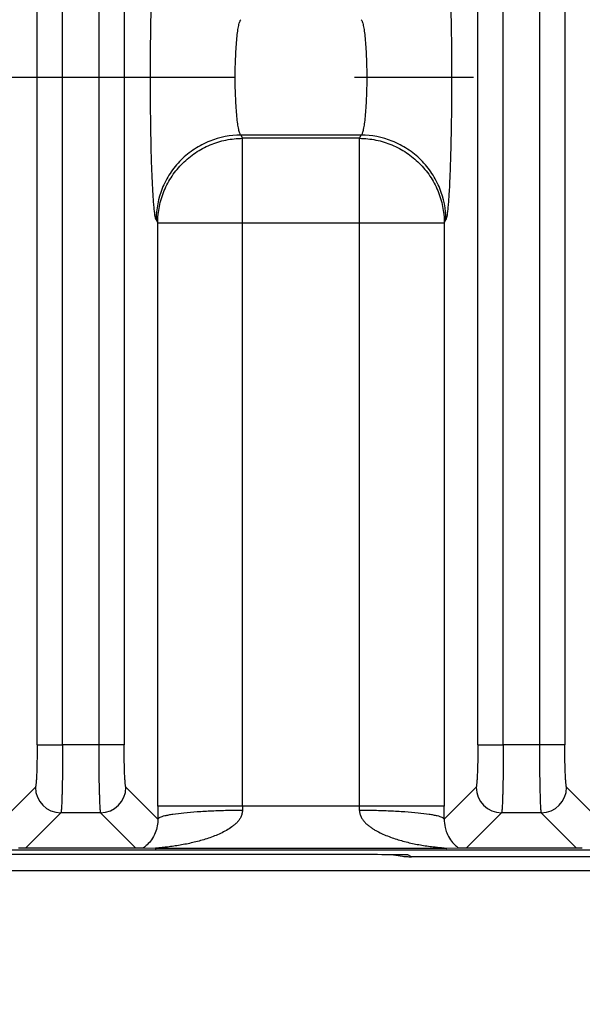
# Model space of a CAD drawing. Header units: inches. Extents: x 0 to 34, y 0 to 22.
# Tile 12 of 57: x 11.457 to 12.12, y 9.167 to 10.327. Entities that reach past the tile are written whole.
import ezdxf

# ---------------------------------------------------------------- set-up
doc = ezdxf.new("R2010")
doc.units = ezdxf.units.IN
doc.header["$LTSCALE"] = 1.87
doc.header["$MEASUREMENT"] = 0
doc.linetypes.add('CENTER', pattern=[0.6, 0.375, -0.075, 0.075, -0.075])
doc.layers.get('0').update_dxf_attribs({"linetype": 'CONTINUOUS'})
doc.layers.add('DEFAULT_1', color=7, linetype='CENTER')
doc.layers.add('DIMENSIONS', color=7, linetype='CONTINUOUS')
doc.styles.get("Standard").update_dxf_attribs({"font": 'txt', "width": 0.8})
doc.dimstyles.new('DIMSTYLE_1', dxfattribs={"dimtxt": 0.125, "dimasz": 0.18, "dimexe": 0.125, "dimexo": 0.0625, "dimgap": 0.09, "dimtad": 0, "dimtih": 1, "dimtoh": 1, "dimzin": 4, "dimdsep": 46, "dimtxsty": 'STANDARD', "dimblk": '_FILLED', "dimblk1": '_FILLED', "dimblk2": '_FILLED', "dimcen": 0.09, "dimadec": 0, "dimazin": 0, "dimtp": 0.01, "dimtm": 0.01, "dimtfac": 1, "dimtofl": 0, "dimtmove": 0, "dimatfit": 3, "dimldrblk": '_FILLED', "dimfxl": 1, "dimtolj": 1, "dimtzin": 4, "dimarcsym": 0})

# ---------------------------------------------------------------- blocks, each defined once
blk = doc.blocks.new('*D0')
at = {"layer": 'DIMENSIONS', "color": 2, "linetype": 'CONTINUOUS'}
blk.add_line((10.822, 10.2592), (8.101, 10.2592), dxfattribs=at)
at = {"layer": 'DIMENSIONS', "color": 2, "linetype": 'CONTINUOUS', "insert": (8.0385, 10.3217), "char_height": 0.125, "width": 1.025, "attachment_point": 3, "rotation": 0.0002, "line_spacing_factor": 0.9}
blk.add_mtext('.93{\\Ftxt.shx;\\W1.000000;\\H0.125000; }[23.7]', dxfattribs=at)
blk = doc.blocks.new('_FILLED')
at = {"color": 0, "linetype": 'BYBLOCK'}
blk.add_solid([(0, 0), (-1, 0.1736), (-1, -0.1736)], dxfattribs=at)
blk = doc.blocks.new('*D1')
at = {"layer": 'DIMENSIONS', "color": 2, "linetype": 'CONTINUOUS'}
blk.add_line((15.7686, 9.3243), (8.101, 9.3243), dxfattribs=at)
at = {"layer": 'DIMENSIONS', "color": 2, "linetype": 'CONTINUOUS', "insert": (8.0385, 9.3868), "char_height": 0.125, "width": 0.725, "attachment_point": 3, "rotation": 0.0002, "line_spacing_factor": 0.9}
blk.add_mtext('.00{\\Ftxt.shx;\\W1.000000;\\H0.125000; }[0]', dxfattribs=at)
blk = doc.blocks.new('*D7')
at = {"layer": 'DIMENSIONS', "color": 2, "linetype": 'CONTINUOUS'}
blk.add_line((16.7205, 10.0716), (16.7205, 8.6368), dxfattribs=at)
at = {"layer": 'DIMENSIONS', "color": 2, "linetype": 'CONTINUOUS', "insert": (16.658, 8.5743), "char_height": 0.125, "width": 1.225, "attachment_point": 3, "rotation": 90, "line_spacing_factor": 0.9}
blk.add_mtext('7.93{\\Ftxt.shx;\\W1.000000;\\H0.125000; }[201.5]', dxfattribs=at)
blk = doc.blocks.new('*D8')
at = {"layer": 'DIMENSIONS', "color": 2, "linetype": 'CONTINUOUS'}
blk.add_line((22.9515, 10.0716), (22.9515, 8.6368), dxfattribs=at)
at = {"layer": 'DIMENSIONS', "color": 2, "linetype": 'CONTINUOUS', "insert": (22.889, 8.5743), "char_height": 0.125, "width": 1.325, "attachment_point": 3, "rotation": 90, "line_spacing_factor": 0.9}
blk.add_mtext('14.16{\\Ftxt.shx;\\W1.000000;\\H0.125000; }[359.7]', dxfattribs=at)
blk = doc.blocks.new('*D9')
at = {"layer": 'DIMENSIONS', "color": 2, "linetype": 'CONTINUOUS'}
blk.add_line((23.9905, 10.8716), (23.9905, 8.6368), dxfattribs=at)
at = {"layer": 'DIMENSIONS', "color": 2, "linetype": 'CONTINUOUS', "insert": (23.928, 8.5743), "char_height": 0.125, "width": 1.325, "attachment_point": 3, "rotation": 90, "line_spacing_factor": 0.9}
blk.add_mtext('15.20{\\Ftxt.shx;\\W1.000000;\\H0.125000; }[386.1]', dxfattribs=at)

msp = doc.modelspace()

# ---------------------------------------------------------------- linework, layer by layer
at = {"color": 7, "linetype": 'CONTINUOUS'}
for p, q in [((11.4773, 9.4728), (11.4773, 12.6447)), ((11.5072, 9.4728), (11.5072, 12.6447)), ((11.5498, 12.6447), (11.5498, 9.4728)), ((11.5798, 12.6447), (11.5798, 9.4728)), ((11.9965, 9.4728), (11.9965, 12.6447)), ((12.0265, 9.4728), (12.0265, 12.6447)), ((12.069, 12.6447), (12.069, 9.4728)), ((12.099, 12.6447), (12.099, 9.4728)), ((11.7173, 10.1908), (11.7192, 10.187)), ((11.8589, 10.1908), (11.7173, 10.1908)), ((11.7192, 9.4008), (11.7192, 10.187)), ((11.8571, 10.187), (11.7192, 10.187)), ((11.8571, 10.187), (11.8589, 10.1908)), ((11.8571, 9.4008), (11.8571, 10.187)), ((11.6174, 10.0912), (11.6193, 10.0874)), ((11.6193, 9.4008), (11.6193, 10.0874)), ((11.6193, 10.0874), (11.957, 10.0874)), ((11.957, 10.0874), (11.9589, 10.0912)), ((11.957, 10.0874), (11.957, 9.4008)), ((11.4773, 9.4728), (11.5072, 9.4728)), ((11.5798, 9.4728), (11.5072, 9.4728)), ((11.9965, 9.4728), (12.0265, 9.4728)), ((12.099, 9.4728), (12.0265, 9.4728)), ((11.4752, 9.4229), (11.4377, 9.3854)), ((11.6194, 9.3854), (11.5819, 9.4229)), ((11.9944, 9.4229), (11.9569, 9.3854)), ((12.1386, 9.3854), (12.1011, 9.4229)), ((11.4635, 9.3513), (11.5052, 9.3929)), ((11.5519, 9.3929), (11.5052, 9.3929)), ((11.5519, 9.3929), (11.5935, 9.3513)), ((11.957, 9.4008), (11.6193, 9.4008)), ((11.9828, 9.3513), (12.0244, 9.3929)), ((12.0711, 9.3929), (12.0244, 9.3929)), ((12.0711, 9.3929), (12.1128, 9.3513)), ((8.8888, 9.3491), (24.5821, 9.3491)), ((11.4635, 9.3513), (11.4553, 9.351)), ((11.5935, 9.3513), (11.4635, 9.3513)), ((11.6004, 9.3511), (11.5935, 9.3513)), ((11.6174, 9.3508), (11.6017, 9.351)), ((11.9589, 9.3508), (11.6174, 9.3508)), ((11.9746, 9.351), (11.9589, 9.3508)), ((11.9828, 9.3513), (11.9746, 9.351)), ((12.1128, 9.3513), (11.9828, 9.3513)), ((12.0528, 9.3494), (12.054, 9.3491)), ((12.1196, 9.3511), (12.1128, 9.3513)), ((11.8162, 9.3437), (8.8996, 9.3437)), ((11.8568, 9.3436), (11.8383, 9.3437)), ((11.914, 9.3433), (11.8994, 9.3434)), ((11.9183, 9.3411), (11.914, 9.3433)), ((12.9579, 9.3411), (11.9183, 9.3411))]:
    msp.add_line(p, q, dxfattribs=at)
for centre, radius, start, end in [((11.5052, 9.4229), 0.03, 180.129, 269.871), ((11.5518, 9.4229), 0.03, 270.1309, 359.8692), ((12.0245, 9.4229), 0.03, 180.129, 269.871), ((12.0711, 9.4229), 0.03, 270.1309, 359.8692), ((15.0733, 9.4009), 3.454, 180.001, 180.2574), ((12.0982, 9.4008), 0.379, 180.001, 180.7798), ((11.4785, 9.4008), 0.3786, 359.2199, 359.9995), ((8.5249, 9.4008), 3.4321, 359.7418, 359.9998), ((11.5906, 9.1131), 0.2382, 87.3274, 87.6485), ((11.5736, 9.3914), 0.0491, 304.8391, 306.1445), ((11.9957, 9.383), 0.0383, 234.6961, 236.482), ((11.8158, -0.2174), 9.5611, 89.86503, 89.99727), ((11.7932, -5.3418), 14.6856, 89.58534, 89.75187), ((11.9184, 9.442), 0.1008, 257.869, 263.9708), ((11.9184, 9.4412), 0.1001, 263.9714, 267.4669), ((11.9183, 9.4401), 0.099, 267.468, 269.9999)]:
    msp.add_arc(centre, radius, start, end, dxfattribs=at)
for points, knots in [([(11.6174, 10.0912), (11.6173, 10.0915), (11.617, 10.0922), (11.6165, 10.0941), (11.616, 10.0972), (11.6154, 10.1021), (11.6148, 10.1083), (11.6142, 10.1158), (11.6136, 10.1245), (11.6131, 10.1344), (11.6124, 10.1497), (11.6117, 10.1709), (11.6112, 10.1984), (11.6108, 10.2281), (11.6107, 10.2587), (11.6108, 10.2894), (11.6112, 10.319), (11.6117, 10.3466), (11.6124, 10.3678), (11.6131, 10.3831), (11.6136, 10.393), (11.6142, 10.4017), (11.6148, 10.4092), (11.6154, 10.4154), (11.616, 10.4203), (11.6165, 10.4234), (11.617, 10.4253), (11.6173, 10.426), (11.6174, 10.4263)], [0, 0, 0, 0, 0.002868, 0.006682, 0.017233, 0.031754, 0.050298, 0.072777, 0.098949, 0.128562, 0.161357, 0.235303, 0.318315, 0.407564, 0.499979, 0.592395, 0.681645, 0.76466, 0.838609, 0.871407, 0.901023, 0.927198, 0.949679, 0.968225, 0.982749, 0.993306, 0.997126, 1, 1, 1, 1]), ([(11.9589, 10.4263), (11.959, 10.426), (11.9592, 10.4253), (11.9597, 10.4234), (11.9603, 10.4203), (11.9609, 10.4154), (11.9615, 10.4092), (11.9621, 10.4017), (11.9627, 10.393), (11.9632, 10.3831), (11.9638, 10.3678), (11.9645, 10.3466), (11.9651, 10.319), (11.9655, 10.2894), (11.9656, 10.2587), (11.9655, 10.2281), (11.9651, 10.1984), (11.9645, 10.1709), (11.9638, 10.1497), (11.9632, 10.1344), (11.9627, 10.1245), (11.9621, 10.1158), (11.9615, 10.1083), (11.9609, 10.1021), (11.9603, 10.0972), (11.9597, 10.0941), (11.9592, 10.0922), (11.959, 10.0915), (11.9589, 10.0912)], [0, 0, 0, 0, 0.002873, 0.006691, 0.017245, 0.031767, 0.050312, 0.072793, 0.098968, 0.128585, 0.161383, 0.235333, 0.318347, 0.407598, 0.500014, 0.592429, 0.681678, 0.76469, 0.838635, 0.87143, 0.901043, 0.927215, 0.949693, 0.968238, 0.982761, 0.993315, 0.997131, 1, 1, 1, 1]), ([(11.7173, 10.1908), (11.717, 10.191), (11.7165, 10.1918), (11.7159, 10.1932), (11.7153, 10.1952), (11.7144, 10.1989), (11.7135, 10.2047), (11.7125, 10.2131), (11.7118, 10.2231), (11.7111, 10.2343), (11.7107, 10.2463), (11.7106, 10.2588), (11.7107, 10.2712), (11.7111, 10.2832), (11.7118, 10.2944), (11.7125, 10.3044), (11.7135, 10.3128), (11.7144, 10.3186), (11.7153, 10.3223), (11.7159, 10.3243), (11.7165, 10.3257), (11.717, 10.3265), (11.7173, 10.3267)], [0, 0, 0, 0, 0.007878, 0.019223, 0.034303, 0.053157, 0.101842, 0.163862, 0.237325, 0.319729, 0.408323, 0.50005, 0.591772, 0.680359, 0.762747, 0.836193, 0.898195, 0.946863, 0.965711, 0.980785, 0.992125, 1, 1, 1, 1]), ([(11.859, 10.3267), (11.8592, 10.3265), (11.8598, 10.3257), (11.8604, 10.3243), (11.861, 10.3223), (11.8618, 10.3186), (11.8628, 10.3127), (11.8637, 10.3044), (11.8645, 10.2944), (11.8651, 10.2832), (11.8655, 10.2712), (11.8657, 10.2587), (11.8655, 10.2463), (11.8651, 10.2342), (11.8645, 10.2231), (11.8637, 10.2131), (11.8628, 10.2047), (11.8618, 10.1989), (11.861, 10.1952), (11.8604, 10.1932), (11.8598, 10.1918), (11.8592, 10.191), (11.8589, 10.1908)], [0, 0, 0, 0, 0.007881, 0.019231, 0.034316, 0.053174, 0.101867, 0.163892, 0.237358, 0.319762, 0.408354, 0.500078, 0.591796, 0.680378, 0.762762, 0.836204, 0.898201, 0.946866, 0.965713, 0.980786, 0.992125, 1, 1, 1, 1]), ([(11.7173, 10.1908), (11.7049, 10.1908), (11.6855, 10.187), (11.6623, 10.1749), (11.6463, 10.162), (11.6334, 10.1461), (11.6212, 10.123), (11.6175, 10.1036), (11.6174, 10.0912)], [0, 0, 0, 0, 0.23972, 0.368822, 0.500462, 0.632024, 0.760915, 1, 1, 1, 1]), ([(11.6193, 10.0874), (11.6193, 10.0939), (11.6207, 10.1069), (11.6264, 10.1257), (11.6358, 10.143), (11.6483, 10.1581), (11.6635, 10.1706), (11.6808, 10.1799), (11.6996, 10.1856), (11.7127, 10.187), (11.7192, 10.187)], [0, 0, 0, 0, 0.12462, 0.249578, 0.374506, 0.499544, 0.624651, 0.749776, 0.875031, 1, 1, 1, 1]), ([(11.8571, 10.187), (11.8636, 10.187), (11.8766, 10.1856), (11.8954, 10.1799), (11.9128, 10.1706), (11.928, 10.1581), (11.9405, 10.143), (11.9498, 10.1257), (11.9556, 10.1069), (11.9569, 10.0939), (11.957, 10.0874)], [0, 0, 0, 0, 0.124969, 0.250224, 0.375349, 0.500456, 0.625494, 0.750422, 0.87538, 1, 1, 1, 1]), ([(11.9589, 10.0912), (11.9588, 10.1036), (11.9551, 10.123), (11.9429, 10.1461), (11.93, 10.162), (11.914, 10.1749), (11.8908, 10.187), (11.8714, 10.1908), (11.8589, 10.1908)], [0, 0, 0, 0, 0.239084, 0.367976, 0.499538, 0.631178, 0.76028, 1, 1, 1, 1]), ([(11.4773, 9.4728), (11.4773, 9.4697), (11.4772, 9.4634), (11.4771, 9.4544), (11.4769, 9.446), (11.4767, 9.4386), (11.4764, 9.4332), (11.4762, 9.4296), (11.476, 9.4274), (11.4758, 9.4257), (11.4756, 9.4244), (11.4754, 9.4235), (11.4753, 9.423), (11.4752, 9.4229)], [0, 0, 0, 0, 0.189178, 0.372205, 0.541332, 0.690825, 0.815497, 0.866922, 0.910226, 0.944948, 0.971241, 0.989434, 1, 1, 1, 1]), ([(11.5072, 9.4728), (11.5072, 9.4677), (11.5072, 9.4578), (11.5071, 9.4434), (11.5069, 9.43), (11.5067, 9.4197), (11.5065, 9.4124), (11.5063, 9.4077), (11.5062, 9.4036), (11.506, 9.4002), (11.5058, 9.3974), (11.5056, 9.3954), (11.5055, 9.3943), (11.5054, 9.3936), (11.5053, 9.3932), (11.5052, 9.393), (11.5052, 9.3929)], [0, 0, 0, 0, 0.189392, 0.372628, 0.542017, 0.691588, 0.757242, 0.816044, 0.867482, 0.911047, 0.946281, 0.972942, 0.983003, 0.990862, 0.996515, 1, 1, 1, 1]), ([(11.5498, 9.4728), (11.5498, 9.4677), (11.5498, 9.4578), (11.5499, 9.4434), (11.5501, 9.43), (11.5503, 9.4197), (11.5506, 9.4124), (11.5507, 9.4077), (11.5509, 9.4036), (11.5511, 9.4002), (11.5512, 9.3974), (11.5514, 9.3954), (11.5516, 9.3943), (11.5517, 9.3936), (11.5518, 9.3932), (11.5518, 9.393), (11.5519, 9.3929)], [0, 0, 0, 0, 0.189395, 0.37263, 0.542018, 0.691589, 0.757242, 0.816044, 0.867483, 0.911048, 0.946282, 0.972943, 0.983004, 0.990863, 0.996515, 1, 1, 1, 1]), ([(11.5819, 9.4229), (11.5818, 9.423), (11.5816, 9.4235), (11.5814, 9.4244), (11.5812, 9.4257), (11.581, 9.4274), (11.5809, 9.4296), (11.5806, 9.4332), (11.5803, 9.4386), (11.5801, 9.446), (11.5799, 9.4544), (11.5798, 9.4634), (11.5798, 9.4697), (11.5798, 9.4728)], [0, 0, 0, 0, 0.010556, 0.028741, 0.055027, 0.089745, 0.133048, 0.184475, 0.30915, 0.458644, 0.627775, 0.810813, 1, 1, 1, 1]), ([(11.9965, 9.4728), (11.9965, 9.4697), (11.9965, 9.4634), (11.9964, 9.4544), (11.9962, 9.446), (11.9959, 9.4386), (11.9957, 9.4332), (11.9954, 9.4296), (11.9952, 9.4274), (11.995, 9.4257), (11.9949, 9.4244), (11.9947, 9.4235), (11.9945, 9.423), (11.9944, 9.4229)], [0, 0, 0, 0, 0.189178, 0.372205, 0.541332, 0.690825, 0.815497, 0.866922, 0.910226, 0.944948, 0.971241, 0.989434, 1, 1, 1, 1]), ([(12.0265, 9.4728), (12.0265, 9.4677), (12.0264, 9.4578), (12.0263, 9.4434), (12.0261, 9.43), (12.0259, 9.4197), (12.0257, 9.4124), (12.0256, 9.4077), (12.0254, 9.4036), (12.0252, 9.4002), (12.025, 9.3974), (12.0249, 9.3954), (12.0247, 9.3943), (12.0246, 9.3936), (12.0245, 9.3932), (12.0244, 9.393), (12.0244, 9.3929)], [0, 0, 0, 0, 0.189392, 0.372628, 0.542017, 0.691588, 0.757242, 0.816044, 0.867482, 0.911047, 0.946281, 0.972942, 0.983003, 0.990862, 0.996515, 1, 1, 1, 1]), ([(12.069, 9.4728), (12.069, 9.4677), (12.0691, 9.4578), (12.0692, 9.4434), (12.0694, 9.43), (12.0696, 9.4197), (12.0698, 9.4124), (12.0699, 9.4077), (12.0701, 9.4036), (12.0703, 9.4002), (12.0705, 9.3974), (12.0706, 9.3954), (12.0708, 9.3943), (12.0709, 9.3936), (12.071, 9.3932), (12.0711, 9.393), (12.0711, 9.3929)], [0, 0, 0, 0, 0.189395, 0.37263, 0.542018, 0.691589, 0.757242, 0.816044, 0.867483, 0.911048, 0.946282, 0.972943, 0.983004, 0.990863, 0.996515, 1, 1, 1, 1]), ([(12.1011, 9.4229), (12.101, 9.423), (12.1008, 9.4235), (12.1006, 9.4244), (12.1005, 9.4257), (12.1003, 9.4274), (12.1001, 9.4296), (12.0998, 9.4332), (12.0996, 9.4386), (12.0993, 9.446), (12.0991, 9.4544), (12.099, 9.4634), (12.099, 9.4697), (12.099, 9.4728)], [0, 0, 0, 0, 0.010556, 0.028741, 0.055027, 0.089745, 0.133048, 0.184475, 0.30915, 0.458644, 0.627775, 0.810813, 1, 1, 1, 1]), ([(11.7193, 9.3957), (11.7191, 9.3943), (11.7187, 9.3916), (11.7174, 9.3878), (11.7154, 9.3843), (11.7128, 9.3814), (11.7099, 9.3787), (11.7058, 9.3755), (11.7003, 9.372), (11.6934, 9.3685), (11.684, 9.3645), (11.6742, 9.3612), (11.6643, 9.3586), (11.6569, 9.3568), (11.6494, 9.3553), (11.6419, 9.3541), (11.6357, 9.3532), (11.6314, 9.3526), (11.6289, 9.3523), (11.6271, 9.3521), (11.6253, 9.3519), (11.6235, 9.3517), (11.6217, 9.3515), (11.62, 9.3513), (11.6187, 9.3512), (11.6178, 9.3511), (11.6173, 9.351), (11.617, 9.351), (11.6168, 9.351), (11.6167, 9.3509), (11.6166, 9.3509), (11.6165, 9.3509), (11.6165, 9.3509), (11.6165, 9.3509), (11.6166, 9.3509), (11.6166, 9.3508), (11.6167, 9.3508), (11.6169, 9.3508), (11.6172, 9.3508), (11.6174, 9.3508)], [0, 0, 0, 0, 0.03416, 0.067943, 0.101122, 0.134216, 0.167172, 0.199792, 0.26468, 0.329425, 0.393962, 0.522631, 0.586801, 0.65083, 0.714682, 0.778281, 0.841453, 0.872763, 0.888312, 0.90375, 0.919054, 0.934144, 0.949034, 0.963235, 0.97657, 0.982902, 0.985736, 0.988218, 0.99025, 0.991737, 0.992247, 0.99259, 0.992767, 0.992894, 0.993187, 0.993674, 0.994347, 0.995192, 1, 1, 1, 1]), ([(11.7193, 9.3957), (11.7133, 9.3956), (11.7014, 9.3955), (11.6835, 9.3949), (11.6664, 9.3939), (11.651, 9.3927), (11.6397, 9.3913), (11.6322, 9.3901), (11.6279, 9.3892), (11.6245, 9.3883), (11.6219, 9.3874), (11.6203, 9.3865), (11.6195, 9.3857), (11.6194, 9.3854)], [0, 0, 0, 0, 0.175686, 0.354923, 0.528034, 0.684089, 0.813003, 0.865469, 0.909215, 0.943912, 0.969995, 0.988241, 1, 1, 1, 1]), ([(11.857, 9.3957), (11.8571, 9.3943), (11.8575, 9.3916), (11.8589, 9.3878), (11.8609, 9.3843), (11.8635, 9.3813), (11.8665, 9.3787), (11.8695, 9.3763), (11.8728, 9.374), (11.8772, 9.3714), (11.8829, 9.3684), (11.8924, 9.3645), (11.9021, 9.3612), (11.912, 9.3585), (11.9194, 9.3567), (11.9269, 9.3553), (11.9332, 9.3542), (11.9383, 9.3535), (11.942, 9.353), (11.9452, 9.3526), (11.9477, 9.3524), (11.9495, 9.3521), (11.9514, 9.3519), (11.9532, 9.3518), (11.9549, 9.3516), (11.9563, 9.3514), (11.9574, 9.3513), (11.958, 9.3512), (11.9585, 9.3511), (11.9588, 9.3511), (11.9591, 9.3511), (11.9594, 9.351), (11.9596, 9.351), (11.9597, 9.351), (11.9598, 9.3509), (11.9597, 9.3509), (11.9596, 9.3509), (11.9594, 9.3508), (11.9592, 9.3508), (11.959, 9.3508), (11.9589, 9.3508)], [0, 0, 0, 0, 0.034184, 0.068107, 0.101417, 0.134501, 0.167554, 0.200324, 0.232873, 0.265324, 0.330141, 0.394815, 0.52358, 0.587655, 0.651607, 0.715525, 0.779474, 0.811471, 0.843427, 0.875207, 0.890974, 0.906611, 0.922067, 0.937273, 0.952095, 0.966209, 0.972861, 0.979138, 0.982111, 0.984926, 0.987478, 0.989653, 0.991342, 0.992435, 0.992864, 0.99329, 0.994287, 0.995796, 0.997731, 1, 1, 1, 1]), ([(11.9569, 9.3854), (11.9568, 9.3857), (11.956, 9.3865), (11.9543, 9.3874), (11.9518, 9.3883), (11.9484, 9.3892), (11.9441, 9.3901), (11.9366, 9.3913), (11.9253, 9.3927), (11.9099, 9.3939), (11.8927, 9.3949), (11.8749, 9.3955), (11.8629, 9.3956), (11.857, 9.3957)], [0, 0, 0, 0, 0.011761, 0.030008, 0.056091, 0.09079, 0.134535, 0.187002, 0.315915, 0.47197, 0.64508, 0.824315, 1, 1, 1, 1]), ([(11.6194, 9.3854), (11.6195, 9.38), (11.6178, 9.3712), (11.6125, 9.3613), (11.6075, 9.3555), (11.6041, 9.3528), (11.6026, 9.3517)], [0, 0, 0, 0, 0.416761, 0.66561, 0.857323, 1, 1, 1, 1]), ([(11.9569, 9.3854), (11.9568, 9.3821), (11.9574, 9.3766), (11.96, 9.3683), (11.9637, 9.3613), (11.9686, 9.3556), (11.972, 9.3528), (11.9736, 9.3517)], [0, 0, 0, 0, 0.252533, 0.419891, 0.665829, 0.853197, 1, 1, 1, 1])]:
    msp.add_open_spline(points, degree=3, knots=knots, dxfattribs=at)
at = {"layer": 'DEFAULT_1', "color": 7, "linetype": 'CENTER'}
msp.add_line((11.0095, 10.2592), (16.5955, 10.2592), dxfattribs=at)

# ---------------------------------------------------------------- dimensions: what is measured, and where the dimension line sits
at = {"layer": 'DIMENSIONS', "color": 2, "linetype": 'CONTINUOUS'}
for feature_location, offset, dtype, origin, picture, middle in [((23.9905, 10.8716), (0, -2.2347), 1, (8.7885, 10.9341), '*D9', (23.9905, 7.9118)), ((10.822, 10.2592), (-2.721, 0), 0, (14.1204, 9.3243), '*D0', (7.526, 10.2592)), ((16.7205, 10.0716), (0, -1.4348), 1, (8.7885, 10.1341), '*D7', (16.7205, 7.9618)), ((22.9515, 10.0716), (0, -1.4347), 1, (8.7885, 10.1341), '*D8', (22.9515, 7.9118)), ((15.768578, 9.324344), (-7.667589, -0.000028), 0, (14.120366, 9.324338), '*D1', (7.675989, 9.324314))]:
    dim = msp.add_ordinate_dim(feature_location=feature_location, offset=offset, dtype=dtype, origin=origin, dimstyle='DIMSTYLE_1', override={"dimtad": 1, "dimtih": 0, "dimtoh": 0}, dxfattribs=at)
    dim.commit()
    dim.dimension.update_dxf_attribs({"geometry": picture, "text_midpoint": middle})

doc.saveas('drawing.dxf')
